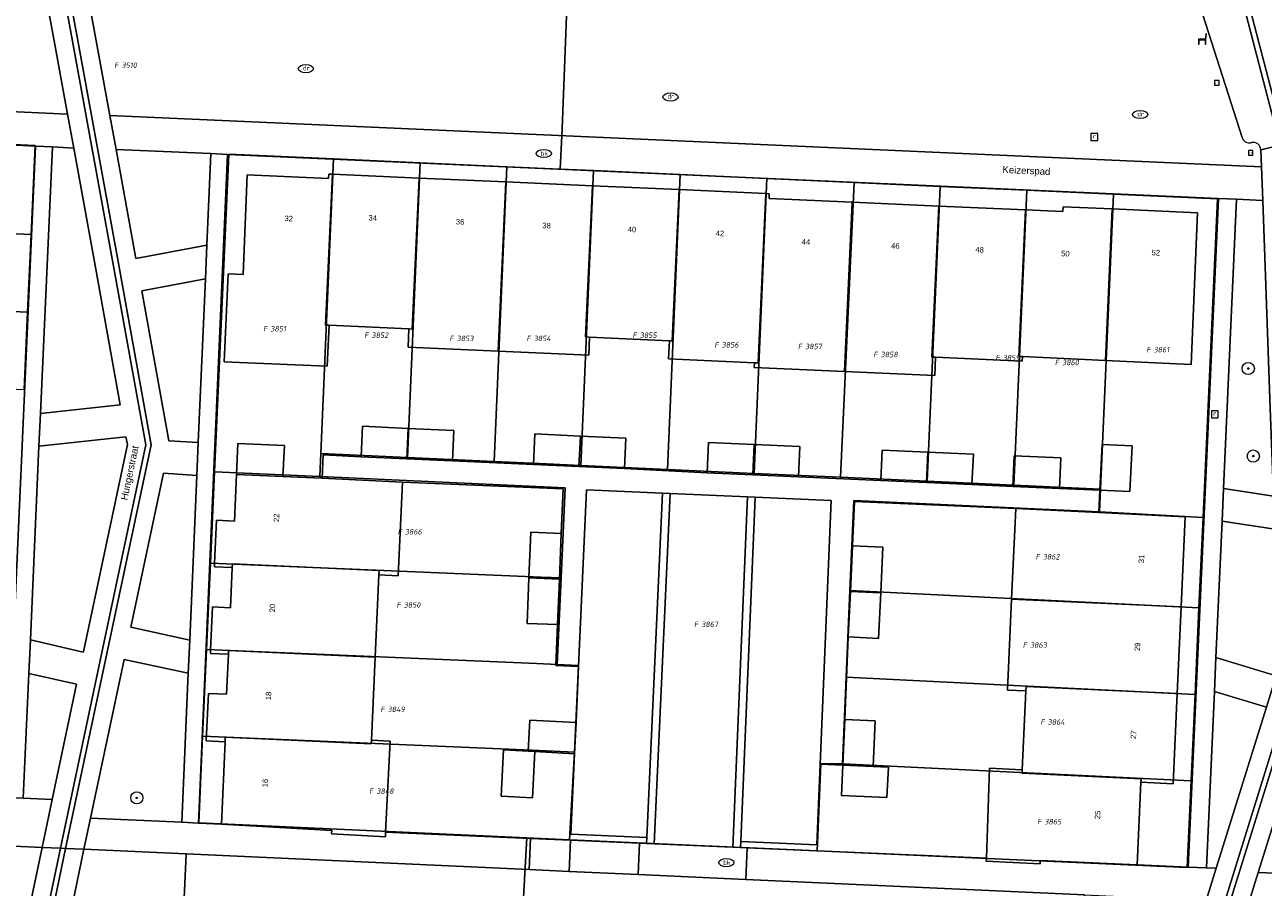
# Model space of a CAD drawing. Header units: metres. Extents: x 207466 to 209466, y 475780 to 477780.
# Tile 14 of 189: x 207820 to 207901, y 476283 to 476339. Entities that reach past the tile are written whole.
import ezdxf
from ezdxf.enums import TextEntityAlignment as Align

# ---------------------------------------------------------------- set-up
doc = ezdxf.new("R2010")
doc.units = ezdxf.units.M
doc.layers.get('0').update_dxf_attribs({"color": 253, "linetype": 'CONTINUOUS'})
for name, color, linetype, lineweight, true_color in [('B-RO-GR-BOOM-S', 7, 'CONTINUOUS', 0, 0x6d8a47), ('B-RO-KL-WATER_BRANDLEIDING_PUT-S', 7, 'CONTINUOUS', 0, 0x478c9a), ('B-RO-OG-BEBOUWING-GV', 7, 'CONTINUOUS', 0, 0xa50000)]:
    doc.layers.add(name, color=color, linetype=linetype, lineweight=lineweight, true_color=true_color)
for name, color, linetype, lineweight in [('B-RO-IE-MEUBILAIR_WEGMEUBILAIR-S', 253, 'CONTINUOUS', 0), ('B-RO-OG-BEBOUWING-T18', 7, 'CONTINUOUS', 0), ('B-RO-OG-TERREIN_CULTUURSCHEIDING-GV', 253, 'CONTINUOUS', 0), ('B-RO-OG-TERREIN_ERF-GV', 253, 'CONTINUOUS', 0), ('B-RO-OG-TOPOGRAFIE-T18', 7, 'CONTINUOUS', 0), ('B-RO-RI-DRAINAGE_PUT-S', 253, 'CONTINUOUS', 0), ('B-RO-RI-GWA_RIOOLPUT-S', 253, 'CONTINUOUS', 0), ('B-RO-VH-VERHARDING_BETONSTRAATSTEEN-GV', 253, 'CONTINUOUS', 0), ('B-RO-VH-VERHARDING_STRAATBAKSTEEN-GV', 253, 'CONTINUOUS', 0), ('B-RO-VH-VERHARDING_TEGEL-GV', 253, 'CONTINUOUS', 0), ('B-WE-KG-GRENS_PERCEEL-GV', 150, 'CONTINUOUS', 18), ('B-WE-KG-GRENS_PERCEEL-S', 150, 'CONTINUOUS', 25)]:
    doc.layers.add(name, color=color, linetype=linetype, lineweight=lineweight)
doc.styles.add('NLCS-ISO', font='NLCS-ISO.ttf')
doc.styles.add('NLCS-ISO-M200-T18', font='NLCS-ISO.ttf', dxfattribs={"height": 1.8})

# ---------------------------------------------------------------- blocks, each defined once
blk = doc.blocks.new('SKL-WATER_DRAINAGEPUT-SO1')
at = {"color": 0, "linetype": 'ByBlock', "lineweight": -2}
blk.add_ellipse((0, 0), major_axis=(2.5, 0), ratio=0.54, dxfattribs=at)
at = {"color": 0, "linetype": 'ByBlock', "lineweight": -2, "insert": (0.1165, 0.1941), "char_height": 1.5, "attachment_point": 5, "line_spacing_factor": 0.8, "style": 'NLCS-ISO'}
blk.add_mtext('{\\C0;dr}', dxfattribs=at)
blk = doc.blocks.new('SRI-PUT_INSPECTIEPUT_RIOOLPUT-SO1')
at = {"color": 0, "linetype": 'ByBlock', "lineweight": -2, "flags": 128}
blk.add_lwpolyline([(-1.125, -1.125), (1.125, -1.125), (1.125, 1.125), (-1.125, 1.125), (-1.125, -1.125)], dxfattribs=at)
at = {"color": 0, "linetype": 'ByBlock', "lineweight": -2, "insert": (0, 0.2828), "char_height": 1.5, "attachment_point": 5, "line_spacing_factor": 0.8, "style": 'NLCS-ISO'}
blk.add_mtext('{\\C0;r}', dxfattribs=at)
blk = doc.blocks.new('SKL-WATER_BRANDKRAAN_BRANDPUT-SO1')
at = {"color": 0, "linetype": 'ByBlock', "lineweight": -2}
blk.add_ellipse((0, 0), major_axis=(2.5, 0), ratio=0.54, dxfattribs=at)
at = {"color": 0, "linetype": 'ByBlock', "lineweight": -2, "insert": (0.1554, 0), "char_height": 1.5, "attachment_point": 5, "line_spacing_factor": 0.8, "style": 'NLCS-ISO'}
blk.add_mtext('{\\C0;bk}', dxfattribs=at)
blk = doc.blocks.new('SIE-WEG_ZITBANK-SO1')
at = {"color": 0, "linetype": 'ByBlock', "lineweight": -2, "flags": 128}
blk.add_lwpolyline([(-0.9125, -1.6313), (-0.9125, -0.2), (1.0875, -0.2), (1.0875, -1.6313), (1.2875, -1.6313), (1.2875, -0.2125), (1.5361, 1.7765), (1.3346, 1.7765), (1.1125, 0), (-1.1125, 0), (-1.1125, -1.6313), (-0.9125, -1.6313)], dxfattribs=at)
blk = doc.blocks.new('SIE-WEG_SPEELTOESTEL-SO1')
at = {"lineweight": -2, "flags": 128}
blk.add_lwpolyline([(-0.75, -0.75), (0.75, -0.75), (0.75, 0.75), (-0.75, 0.75), (-0.75, -0.75)], dxfattribs=at)
at = {"lineweight": -2, "insert": (0, 0), "char_height": 0.45, "attachment_point": 5, "line_spacing_factor": 0.8, "style": 'NLCS-ISO'}
blk.add_mtext('{\\C256;SPT}', dxfattribs=at)
blk = doc.blocks.new('SGR-BOOM_01-SO1')
at = {"linetype": 'Continuous'}
h = blk.add_hatch(color=0, dxfattribs=at)
edge = h.paths.add_edge_path()
edge.add_arc((0, 0), 0.25, 0, 360)
at = {"color": 0, "linetype": 'ByBlock', "lineweight": -2}
for radius in [2, 0.25]:
    blk.add_circle((0, 0), radius, dxfattribs=at)
blk = doc.blocks.new('SKG-PERCEELNUMMER-SO')
at = {"style": 'NLCS-ISO', "oblique": 10, "flags": 1}
blk.add_attdef('GEMEENTECODE', text='', height=1.8, dxfattribs=at).set_placement((0, 2.55), align=Align.MIDDLE_CENTER)
at = {"style": 'NLCS-ISO', "oblique": 10}
blk.add_attdef('SECTIE', text='', height=1.8, dxfattribs=at).set_placement((-0.5, 0), align=Align.MIDDLE_RIGHT)
blk.add_attdef('PERCEELNUMMER', text='', height=1.8, dxfattribs=at).set_placement((0.5, 0), align=Align.MIDDLE_LEFT)

msp = doc.modelspace()

# ---------------------------------------------------------------- linework, layer by layer
at = {"layer": 'B-RO-OG-BEBOUWING-GV', "flags": 128}
for points in [[(207840.316, 476329.476), (207840.08, 476329.486), (207840.067, 476329.2), (207834.706, 476329.442), (207834.454, 476322.897), (207833.469, 476322.938), (207833.197, 476317.144), (207834.21, 476317.102), (207839.984, 476316.859), (207840.105, 476319.546), (207839.867, 476319.557), (207840.316, 476329.476)], [(207846.01, 476329.223), (207840.316, 476329.476), (207839.867, 476319.557), (207840.105, 476319.546), (207845.35, 476319.309), (207845.562, 476319.3), (207846.01, 476329.223)], [(207851.705, 476328.969), (207846.01, 476329.223), (207845.562, 476319.3), (207845.35, 476319.309), (207845.295, 476318.11), (207851.202, 476317.843), (207851.705, 476328.969)], [(207857.399, 476328.716), (207851.705, 476328.969), (207851.202, 476317.843), (207857.163, 476317.574), (207857.218, 476318.773), (207856.95, 476318.785), (207857.399, 476328.716)], [(207863.093, 476328.463), (207857.399, 476328.716), (207856.95, 476318.785), (207857.218, 476318.773), (207862.462, 476318.535), (207862.644, 476318.527), (207863.093, 476328.463)], [(207868.788, 476328.21), (207863.093, 476328.463), (207862.644, 476318.527), (207862.462, 476318.535), (207862.408, 476317.337), (207868.048, 476317.082), (207868.284, 476317.071), (207868.788, 476328.21)], [(207874.468, 476327.644), (207869.01, 476327.891), (207869.024, 476328.199), (207868.788, 476328.21), (207868.284, 476317.071), (207868.048, 476317.082), (207868.035, 476316.782), (207873.965, 476316.514), (207874.468, 476327.644)], [(207880.162, 476327.387), (207874.468, 476327.644), (207873.965, 476316.514), (207879.903, 476316.245), (207879.957, 476317.444), (207879.713, 476317.455), (207880.162, 476327.387)], [(207885.856, 476327.13), (207880.162, 476327.387), (207879.713, 476317.455), (207879.957, 476317.444), (207885.641, 476317.187), (207885.657, 476317.487), (207885.421, 476317.498), (207885.856, 476327.13)], [(207891.565, 476327.197), (207888.333, 476327.34), (207888.319, 476327.018), (207885.856, 476327.13), (207885.421, 476317.498), (207885.657, 476317.487), (207891.115, 476317.234), (207891.565, 476327.197)], [(207897.172, 476326.947), (207891.565, 476327.197), (207891.115, 476317.234), (207896.752, 476316.973), (207897.172, 476326.947)], [(207845.295, 476312.773), (207842.297, 476312.908), (207842.207, 476310.911), (207845.205, 476310.776), (207845.295, 476312.773)], [(207848.292, 476312.638), (207845.295, 476312.773), (207845.205, 476310.776), (207848.202, 476310.64), (207848.292, 476312.638)], [(207856.611, 476312.271), (207853.614, 476312.406), (207853.523, 476310.409), (207856.521, 476310.273), (207856.611, 476312.271)], [(207837.162, 476311.649), (207834.11, 476311.787), (207834.019, 476309.751), (207837.07, 476309.61), (207837.162, 476311.649)], [(207859.608, 476312.136), (207856.611, 476312.271), (207856.521, 476310.273), (207859.518, 476310.138), (207859.608, 476312.136)], [(207868.03, 476311.719), (207865.033, 476311.854), (207864.943, 476309.856), (207867.94, 476309.721), (207868.03, 476311.719)], [(207871.027, 476311.583), (207868.03, 476311.719), (207867.94, 476309.721), (207870.937, 476309.586), (207871.027, 476311.583)], [(207892.864, 476311.633), (207890.889, 476311.722), (207890.753, 476308.704), (207892.727, 476308.615), (207892.864, 476311.633)], [(207879.436, 476311.211), (207876.438, 476311.346), (207876.348, 476309.349), (207879.346, 476309.214), (207879.436, 476311.211)], [(207882.433, 476311.076), (207879.436, 476311.211), (207879.346, 476309.214), (207882.343, 476309.078), (207882.433, 476311.076)], [(207888.187, 476310.839), (207885.122, 476310.977), (207885.031, 476308.956), (207888.096, 476308.818), (207888.187, 476310.839)], [(207844.929, 476309.245), (207839.65, 476309.49), (207837.07, 476309.61), (207834.019, 476309.751), (207833.88, 476306.682), (207832.709, 476306.735), (207832.576, 476303.912), (207832.565, 476303.677), (207833.741, 476303.623), (207833.752, 476303.859), (207843.384, 476303.424), (207843.372, 476303.141), (207844.63, 476303.082), (207844.929, 476309.245)], [(207896.356, 476306.965), (207890.687, 476307.239), (207885.219, 476307.503), (207884.95, 476301.544), (207896.088, 476301.041), (207896.356, 476306.965)], [(207855.358, 476305.868), (207853.36, 476305.953), (207853.233, 476302.956), (207855.231, 476302.871), (207855.358, 476305.868)], [(207876.487, 476304.963), (207874.49, 476305.056), (207874.351, 476302.059), (207876.349, 476301.966), (207876.487, 476304.963)], [(207843.372, 476303.141), (207843.384, 476303.424), (207833.752, 476303.859), (207833.741, 476303.623), (207833.622, 476300.988), (207832.441, 476301.042), (207832.309, 476298.219), (207832.298, 476297.983), (207833.484, 476297.929), (207833.495, 476298.165), (207843.127, 476297.73), (207843.372, 476303.141)], [(207855.231, 476302.871), (207853.233, 476302.956), (207853.105, 476299.958), (207855.103, 476299.873), (207855.231, 476302.871)], [(207876.349, 476301.966), (207874.351, 476302.059), (207874.213, 476299.062), (207876.21, 476298.969), (207876.349, 476301.966)], [(207896.088, 476301.041), (207884.95, 476301.544), (207884.68, 476295.572), (207885.887, 476295.517), (207885.899, 476295.796), (207895.831, 476295.347), (207896.088, 476301.041)], [(207843.127, 476297.73), (207833.495, 476298.165), (207833.484, 476297.929), (207833.365, 476295.294), (207832.174, 476295.348), (207832.028, 476292.23), (207833.265, 476292.174), (207833.279, 476292.469), (207842.869, 476292.035), (207842.88, 476292.271), (207843.127, 476297.73)], [(207895.831, 476295.347), (207885.899, 476295.796), (207885.887, 476295.517), (207885.652, 476290.337), (207885.642, 476290.101), (207893.459, 476289.748), (207893.448, 476289.512), (207895.563, 476289.417), (207895.831, 476295.347)], [(207875.984, 476293.541), (207873.986, 476293.632), (207873.851, 476290.635), (207875.849, 476290.544), (207875.984, 476293.541)], [(207856.33, 476293.438), (207853.286, 476293.603), (207853.171, 476291.559), (207853.611, 476291.535), (207856.218, 476291.392), (207856.33, 476293.438)], [(207844.104, 476292.216), (207842.88, 476292.271), (207842.869, 476292.035), (207833.279, 476292.469), (207833.265, 476292.174), (207833.021, 476286.763), (207840.275, 476286.348), (207840.264, 476286.128), (207843.799, 476285.926), (207843.813, 476286.227), (207844.104, 476292.216)], [(207853.611, 476291.535), (207853.171, 476291.559), (207851.558, 476291.647), (207851.412, 476288.603), (207853.46, 476288.496), (207853.611, 476291.535)], [(207876.848, 476290.499), (207875.849, 476290.544), (207873.851, 476290.635), (207873.761, 476288.637), (207876.758, 476288.501), (207876.848, 476290.499)], [(207893.448, 476289.512), (207893.459, 476289.748), (207885.642, 476290.101), (207885.652, 476290.337), (207883.491, 476290.435), (207883.289, 476284.532), (207883.282, 476284.32), (207886.818, 476284.16), (207886.828, 476284.38), (207893.203, 476284.091), (207893.448, 476289.512)]]:
    msp.add_lwpolyline(points, dxfattribs=at)
at = {"layer": 'B-RO-OG-TERREIN_CULTUURSCHEIDING-GV', "flags": 128}
for points in [[(207900.087, 476331.881), (207894.392, 476349.736), (207896.911, 476366.886)], [(207840.358, 476350.652), (207830.19, 476345.144), (207830.41, 476344.764), (207825.608, 476342.226), (207825.44, 476342.506), (207828.741, 476344.359), (207824.129, 476341.861), (207824.752, 476338.49), (207825.694, 476333.329), (207901.364, 476329.964), (207901.323, 476331.085)], [(207821.327, 476342.054), (207773.367, 476344.219), (207772.963, 476335.751), (207822.911, 476333.43), (207822.077, 476337.998), (207821.327, 476342.054)], [(207823.318, 476331.197), (207821.915, 476331.277), (207821.133, 476313.758), (207826.373, 476314.324), (207824.773, 476323.229), (207823.318, 476331.197)], [(207832.331, 476330.832), (207826.099, 476331.109), (207827.41, 476323.929), (207832.07, 476324.825), (207832.331, 476330.832)], [(207900.71, 476331.554), (207900.677, 476331.546)], [(207901.445, 476327.758), (207899.736, 476327.834), (207898.876, 476308.827), (207902.159, 476308.321), (207901.946, 476314.094), (207901.445, 476327.758)], [(207831.974, 476322.603), (207827.792, 476321.808), (207829.563, 476311.955), (207831.507, 476311.841), (207831.974, 476322.603)], [(207826.753, 476312.213), (207821.037, 476311.596), (207820.469, 476298.867), (207823.95, 476298.058), (207823.978, 476298.186), (207826.844, 476311.706), (207826.753, 476312.213)], [(207908.514, 476295.743), (207907.194, 476309.895), (207904.827, 476309.77), (207905.054, 476303.658), (207905.172, 476300.45), (207905.304, 476296.887), (207901.152, 476283.574), (207909.804, 476283.226), (207909.486, 476286.311), (207908.514, 476295.743)], [(207831.413, 476309.683), (207829.225, 476309.823), (207827.079, 476299.702), (207830.943, 476298.861), (207831.413, 476309.683)], [(207902.239, 476306.157), (207898.779, 476306.673), (207898.373, 476297.709), (207902.334, 476296.499), (207902.569, 476297.252), (207902.239, 476306.157)], [(207830.849, 476296.68), (207826.631, 476297.588), (207824.427, 476287.155), (207830.423, 476286.881), (207830.849, 476296.68)], [(207823.506, 476295.956), (207820.371, 476296.668), (207820.005, 476288.464), (207821.906, 476288.381), (207823.506, 476295.956)], [(207901.692, 476294.442), (207898.273, 476295.484), (207897.748, 476283.886), (207898.391, 476283.857), (207901.692, 476294.442)]]:
    msp.add_lwpolyline(points, dxfattribs=at)
at = {"layer": 'B-RO-OG-TERREIN_CULTUURSCHEIDING-GV'}
for centre, start, end in [((207900.564, 476332.033), 197.73106, 283.09341), ((207900.823, 476331.067), 2.10239, 103.05915)]:
    msp.add_arc(centre, 0.5, start, end, dxfattribs=at)
at = {"layer": 'B-RO-OG-TERREIN_ERF-GV', "flags": 128}
for points in [[(207818.906, 476288.511), (207820.816, 476331.326), (207813.221, 476331.715)], [(207898.537, 476327.887), (207833.43, 476330.783), (207831.522, 476286.831), (207833.021, 476286.763), (207833.265, 476292.174), (207832.028, 476292.23), (207832.174, 476295.348), (207833.365, 476295.294), (207833.484, 476297.929), (207832.298, 476297.983), (207832.309, 476298.219), (207832.441, 476301.042), (207833.622, 476300.988), (207833.741, 476303.623), (207832.565, 476303.677), (207832.576, 476303.912), (207832.709, 476306.735), (207833.88, 476306.682), (207834.019, 476309.751), (207834.11, 476311.787), (207837.162, 476311.649), (207837.07, 476309.61), (207839.65, 476309.49), (207839.72, 476311.023), (207842.207, 476310.911), (207842.297, 476312.908), (207845.295, 476312.773), (207848.292, 476312.638), (207848.202, 476310.64), (207853.523, 476310.409), (207853.614, 476312.406), (207856.611, 476312.271), (207859.608, 476312.136), (207859.518, 476310.138), (207864.943, 476309.856), (207865.033, 476311.854), (207868.03, 476311.719), (207871.027, 476311.583), (207870.937, 476309.586), (207876.348, 476309.349), (207876.438, 476311.346), (207879.436, 476311.211), (207882.433, 476311.076), (207882.343, 476309.078), (207885.031, 476308.956), (207885.122, 476310.977), (207888.187, 476310.839), (207888.096, 476308.818), (207890.753, 476308.704), (207890.687, 476307.239), (207896.356, 476306.965), (207896.088, 476301.041), (207895.831, 476295.347), (207895.563, 476289.417), (207893.448, 476289.512), (207893.203, 476284.091), (207896.55, 476283.94), (207898.537, 476327.887)], [(207845.295, 476318.11), (207845.35, 476319.309), (207840.105, 476319.546), (207839.984, 476316.859), (207834.21, 476317.102), (207833.197, 476317.144), (207833.469, 476322.938), (207834.454, 476322.897), (207834.706, 476329.442), (207840.067, 476329.2), (207840.08, 476329.486), (207840.316, 476329.476), (207846.01, 476329.223), (207851.705, 476328.969), (207857.399, 476328.716), (207863.093, 476328.463), (207868.788, 476328.21), (207869.024, 476328.199), (207869.01, 476327.891), (207874.468, 476327.644), (207880.162, 476327.387), (207885.856, 476327.13), (207888.319, 476327.018), (207888.333, 476327.34), (207891.565, 476327.197), (207897.172, 476326.947), (207896.752, 476316.973), (207891.115, 476317.234), (207885.657, 476317.487), (207885.641, 476317.187), (207879.957, 476317.444), (207879.903, 476316.245), (207873.965, 476316.514), (207868.035, 476316.782), (207868.048, 476317.082), (207862.408, 476317.337), (207862.462, 476318.535), (207857.218, 476318.773), (207857.163, 476317.574), (207851.202, 476317.843), (207845.295, 476318.11)], [(207890.753, 476308.704), (207890.889, 476311.722), (207892.864, 476311.633), (207892.727, 476308.615), (207890.753, 476308.704)], [(207856.487, 476297.125), (207854.989, 476297.193), (207855.103, 476299.873), (207853.105, 476299.958), (207853.233, 476302.956), (207853.36, 476305.953), (207855.358, 476305.868), (207855.482, 476308.789), (207844.929, 476309.245), (207844.63, 476303.082), (207843.372, 476303.141), (207843.127, 476297.73), (207842.88, 476292.271), (207844.104, 476292.216), (207843.813, 476286.227), (207853.338, 476285.818), (207855.958, 476285.706), (207860.504, 476285.51), (207860.954, 476285.491), (207860.972, 476285.891), (207855.977, 476286.105), (207856.218, 476291.392), (207853.611, 476291.535), (207853.46, 476288.496), (207851.412, 476288.603), (207851.558, 476291.647), (207853.171, 476291.559), (207853.286, 476293.603), (207856.33, 476293.438), (207856.487, 476297.125)], [(207884.95, 476301.544), (207885.219, 476307.503), (207874.624, 476307.961), (207874.49, 476305.056), (207876.487, 476304.963), (207876.349, 476301.966), (207876.21, 476298.969), (207874.213, 476299.062), (207873.986, 476293.632), (207875.984, 476293.541), (207875.849, 476290.544), (207876.848, 476290.499), (207876.758, 476288.501), (207873.761, 476288.637), (207873.851, 476290.635), (207872.362, 476290.702), (207872.141, 476285.41), (207867.145, 476285.624), (207867.129, 476285.226), (207867.578, 476285.206), (207883.289, 476284.532), (207883.491, 476290.435), (207885.652, 476290.337), (207885.887, 476295.517), (207884.68, 476295.572), (207884.95, 476301.544)]]:
    msp.add_lwpolyline(points, dxfattribs=at)
at = {"layer": 'B-RO-VH-VERHARDING_BETONSTRAATSTEEN-GV', "flags": 128}
for points in [[(207857.009, 476308.724), (207862.005, 476308.511), (207862.504, 476308.489), (207867.592, 476308.267), (207868.091, 476308.246), (207873.087, 476308.028), (207872.362, 476290.702), (207873.851, 476290.635), (207873.986, 476293.632), (207874.213, 476299.062), (207874.351, 476302.059), (207874.49, 476305.056), (207874.624, 476307.961), (207885.219, 476307.503), (207890.687, 476307.239), (207890.753, 476308.704), (207888.096, 476308.818), (207885.031, 476308.956), (207882.343, 476309.078), (207879.346, 476309.214), (207876.348, 476309.349), (207870.937, 476309.586), (207867.94, 476309.721), (207864.943, 476309.856), (207859.518, 476310.138), (207856.521, 476310.273), (207853.523, 476310.409), (207848.202, 476310.64), (207845.205, 476310.776), (207842.207, 476310.911), (207839.72, 476311.023), (207839.65, 476309.49), (207844.929, 476309.245), (207855.482, 476308.789), (207855.358, 476305.868), (207855.231, 476302.871), (207855.103, 476299.873), (207854.989, 476297.193), (207856.487, 476297.125), (207857.009, 476308.724)], [(207862.005, 476308.511), (207857.009, 476308.724), (207856.487, 476297.125), (207856.33, 476293.438), (207856.218, 476291.392), (207855.977, 476286.105), (207860.972, 476285.891), (207862.005, 476308.511)], [(207862.504, 476308.489), (207862.005, 476308.511), (207860.972, 476285.891), (207860.954, 476285.491), (207861.453, 476285.47), (207862.504, 476308.489)], [(207867.592, 476308.267), (207862.504, 476308.489), (207861.453, 476285.47), (207866.629, 476285.247), (207867.592, 476308.267)], [(207868.091, 476308.246), (207867.592, 476308.267), (207866.629, 476285.247), (207867.129, 476285.226), (207867.145, 476285.624), (207868.091, 476308.246)], [(207873.087, 476308.028), (207868.091, 476308.246), (207867.145, 476285.624), (207872.141, 476285.41), (207872.362, 476290.702), (207873.087, 476308.028)], [(207889.745, 476282.105), (207867.491, 476283.121), (207860.41, 476283.444), (207855.865, 476283.652), (207853.244, 476283.771), (207830.706, 476284.8), (207830.442, 476279.006), (207889.48, 476276.301), (207889.745, 476282.105)]]:
    msp.add_lwpolyline(points, dxfattribs=at)
at = {"layer": 'B-RO-VH-VERHARDING_STRAATBAKSTEEN-GV', "flags": 128}
for points in [[(207824.608, 476387.747), (207824.268, 476387.762), (207824.204, 476383.791), (207824.203, 476366.36), (207820.403, 476353.589), (207823.247, 476338.213), (207825.944, 476323.442), (207828.056, 476311.687), (207825.142, 476297.94), (207822.445, 476285.177), (207822.789, 476285.161), (207825.474, 476297.87), (207828.403, 476311.682), (207826.279, 476323.502), (207823.582, 476338.275), (207820.752, 476353.57), (207824.543, 476366.31), (207824.544, 476383.788), (207824.608, 476387.747)], [(207901.323, 476331.085), (207902.504, 476331.36), (207902.488, 476331.787), (207898.787, 476346.041), (207897.464, 476351.093), (207898.74, 476359.966), (207899.625, 476365.876), (207900.523, 476372.094), (207901.341, 476377.642), (207901.678, 476377.593), (207900.859, 476372.045), (207899.961, 476365.826), (207899.076, 476359.916), (207897.81, 476351.112), (207899.116, 476346.126), (207902.827, 476331.836), (207902.841, 476331.439), (207904.022, 476331.714), (207904.011, 476332.01), (207903.935, 476332.305), (207904.499, 476332.437)], [(207902.504, 476331.36), (207902.841, 476331.439), (207902.827, 476331.836), (207899.116, 476346.126), (207897.81, 476351.112), (207899.076, 476359.916), (207899.961, 476365.826), (207900.859, 476372.045), (207901.678, 476377.593), (207901.341, 476377.642), (207900.523, 476372.094), (207899.625, 476365.876), (207898.74, 476359.966), (207897.464, 476351.093), (207898.787, 476346.041), (207902.488, 476331.787), (207902.504, 476331.36)], [(207898.322, 476376.488), (207896.911, 476366.886), (207894.392, 476349.736), (207900.087, 476331.881)], [(207820.469, 476298.867), (207820.371, 476296.668), (207823.506, 476295.956), (207821.906, 476288.381), (207821.241, 476285.232), (207822.445, 476285.177), (207825.142, 476297.94), (207828.056, 476311.687), (207825.944, 476323.442), (207823.247, 476338.213), (207820.403, 476353.589)], [(207820.752, 476353.57), (207823.582, 476338.275), (207826.279, 476323.502), (207828.403, 476311.682), (207825.474, 476297.87), (207822.789, 476285.161), (207823.994, 476285.106), (207824.427, 476287.155), (207826.631, 476297.588), (207830.849, 476296.68), (207830.943, 476298.861)], [(207821.327, 476342.054), (207822.077, 476337.998), (207822.911, 476333.43), (207823.318, 476331.197), (207824.773, 476323.229), (207826.373, 476314.324), (207821.133, 476313.758), (207821.037, 476311.596), (207826.753, 476312.213), (207826.844, 476311.706), (207823.978, 476298.186), (207823.95, 476298.058), (207820.469, 476298.867)], [(207830.943, 476298.861), (207827.079, 476299.702), (207829.225, 476309.823), (207831.413, 476309.683), (207831.507, 476311.841), (207829.563, 476311.955), (207827.792, 476321.808), (207831.974, 476322.603), (207832.07, 476324.825), (207827.41, 476323.929), (207826.099, 476331.109), (207825.694, 476333.329), (207824.752, 476338.49), (207824.129, 476341.861)], [(207903.135, 476314.138), (207902.504, 476331.36), (207901.323, 476331.085), (207901.364, 476329.964), (207901.445, 476327.758), (207901.946, 476314.094), (207902.159, 476308.321), (207902.239, 476306.157), (207902.569, 476297.252), (207902.334, 476296.499), (207901.692, 476294.442), (207898.391, 476283.857), (207897.733, 476281.741), (207898.961, 476281.685), (207903.765, 476297.092), (207903.135, 476314.138)], [(207902.841, 476331.439), (207902.504, 476331.36), (207903.135, 476314.138), (207903.765, 476297.092), (207898.961, 476281.685), (207899.311, 476281.669), (207904.107, 476297.047), (207903.475, 476314.15), (207902.841, 476331.439)], [(207904.827, 476309.77), (207907.194, 476309.895), (207906.987, 476312.042), (207904.747, 476311.933), (207904.664, 476314.194), (207904.022, 476331.714), (207902.841, 476331.439), (207903.475, 476314.15), (207904.107, 476297.047), (207899.311, 476281.669), (207900.54, 476281.613), (207901.152, 476283.574), (207905.304, 476296.887), (207905.172, 476300.45), (207905.054, 476303.658), (207904.827, 476309.77)], [(207900.677, 476331.546), (207900.71, 476331.554)], [(207902.159, 476308.321), (207898.876, 476308.827), (207898.779, 476306.673), (207902.239, 476306.157), (207902.159, 476308.321)], [(207902.334, 476296.499), (207898.373, 476297.709), (207898.273, 476295.484), (207901.692, 476294.442), (207902.334, 476296.499)], [(207821.241, 476285.232), (207811.484, 476285.677), (207811.22, 476279.883), (207811.21, 476279.684), (207820, 476279.282), (207821.241, 476285.232)], [(207822.445, 476285.177), (207821.241, 476285.232), (207820, 476279.282), (207821.204, 476279.227), (207822.445, 476285.177)], [(207822.789, 476285.161), (207822.445, 476285.177), (207821.204, 476279.227), (207821.548, 476279.212), (207822.789, 476285.161)], [(207823.994, 476285.106), (207822.789, 476285.161), (207821.548, 476279.212), (207822.753, 476279.157), (207823.994, 476285.106)], [(207830.706, 476284.8), (207823.994, 476285.106), (207822.753, 476279.157), (207830.433, 476278.805), (207830.442, 476279.006), (207830.706, 476284.8)]]:
    msp.add_lwpolyline(points, dxfattribs=at)
at = {"layer": 'B-RO-VH-VERHARDING_STRAATBAKSTEEN-GV'}
for centre, start, end in [((207900.564, 476332.033), 197.73106, 283.09341), ((207900.823, 476331.067), 2.10239, 103.05915)]:
    msp.add_arc(centre, 0.5, start, end, dxfattribs=at)
at = {"layer": 'B-RO-VH-VERHARDING_TEGEL-GV', "flags": 128}
for points in [[(207822.911, 476333.43), (207772.963, 476335.751), (207772.858, 476333.554), (207780.802, 476333.182), (207783.72, 476333.05), (207786.638, 476332.918), (207790.992, 476332.721), (207793.91, 476332.589), (207796.827, 476332.457), (207807.723, 476331.998), (207813.221, 476331.715), (207820.816, 476331.326), (207821.915, 476331.277), (207823.318, 476331.197), (207822.911, 476333.43)], [(207825.694, 476333.329), (207826.099, 476331.109), (207832.331, 476330.832), (207833.43, 476330.783), (207898.537, 476327.887), (207899.736, 476327.834), (207901.445, 476327.758), (207901.364, 476329.964), (207825.694, 476333.329)], [(207821.037, 476311.596), (207821.133, 476313.758), (207821.915, 476331.277), (207820.816, 476331.326), (207818.906, 476288.511), (207820.005, 476288.464), (207820.371, 476296.668), (207820.469, 476298.867), (207821.037, 476311.596)], [(207833.43, 476330.783), (207832.331, 476330.832), (207832.07, 476324.825), (207831.974, 476322.603), (207831.507, 476311.841), (207831.413, 476309.683), (207830.943, 476298.861), (207830.849, 476296.68), (207830.423, 476286.881), (207831.522, 476286.831), (207833.43, 476330.783)], [(207898.779, 476306.673), (207898.876, 476308.827), (207899.736, 476327.834), (207898.537, 476327.887), (207896.55, 476283.94), (207897.748, 476283.886), (207898.273, 476295.484), (207898.373, 476297.709), (207898.779, 476306.673)], [(207821.906, 476288.381), (207820.005, 476288.464), (207818.906, 476288.511), (207794.86, 476289.557), (207790.614, 476289.742), (207790.472, 476286.636), (207811.484, 476285.677), (207821.241, 476285.232), (207821.906, 476288.381)], [(207843.813, 476286.227), (207843.799, 476285.926), (207840.264, 476286.128), (207840.275, 476286.348), (207833.021, 476286.763), (207831.522, 476286.831), (207830.423, 476286.881), (207824.427, 476287.155), (207823.994, 476285.106), (207830.706, 476284.8), (207853.244, 476283.771), (207853.338, 476285.818), (207843.813, 476286.227)], [(207855.958, 476285.706), (207853.338, 476285.818), (207853.244, 476283.771), (207855.865, 476283.652), (207855.958, 476285.706)], [(207860.504, 476285.51), (207855.958, 476285.706), (207855.865, 476283.652), (207860.41, 476283.444), (207860.504, 476285.51)], [(207867.578, 476285.206), (207867.129, 476285.226), (207866.629, 476285.247), (207861.453, 476285.47), (207860.954, 476285.491), (207860.504, 476285.51), (207860.41, 476283.444), (207867.491, 476283.121), (207867.578, 476285.206)], [(207896.55, 476283.94), (207893.203, 476284.091), (207886.828, 476284.38), (207886.818, 476284.16), (207883.282, 476284.32), (207883.289, 476284.532), (207867.578, 476285.206), (207867.491, 476283.121), (207889.745, 476282.105), (207897.733, 476281.741), (207898.391, 476283.857), (207897.748, 476283.886), (207896.55, 476283.94)], [(207909.804, 476283.226), (207901.152, 476283.574), (207900.54, 476281.613), (207903.491, 476281.478), (207909.392, 476281.241), (207910.011, 476281.216), (207909.804, 476283.226)]]:
    msp.add_lwpolyline(points, dxfattribs=at)
at = {"layer": 'B-WE-KG-GRENS_PERCEEL-GV'}
for points in [[(207804.546, 476282.133), (207850.845, 476280.133), (207851.241, 476280.235), (207851.617, 476280.399), (207851.962, 476280.62), (207852.267, 476280.892), (207852.527, 476281.209), (207852.732, 476281.563), (207852.88, 476281.945), (207853.104, 476285.864), (207831.53, 476286.84), (207831.787, 476292.534), (207832.045, 476298.229), (207832.303, 476303.923), (207832.574, 476309.917), (207833.519, 476330.797), (207840.398, 476330.485), (207846.092, 476330.227), (207851.786, 476329.97), (207855.29, 476329.812), (207855.415, 476332.463), (207856.081, 476349.6)], [(207856.081, 476349.6), (207855.415, 476332.463), (207855.29, 476329.812), (207857.48, 476329.712), (207863.174, 476329.455), (207868.868, 476329.197), (207874.596, 476328.937), (207880.256, 476328.681), (207885.95, 476328.424), (207891.646, 476328.167), (207898.472, 476327.859), (207897.525, 476306.919), (207897.257, 476300.985), (207896.999, 476295.291), (207896.742, 476289.596), (207896.484, 476283.902), (207872.163, 476285.002), (207855.905, 476285.737), (207853.104, 476285.864), (207852.88, 476281.945)], [(207799.313, 476332.343), (207820.782, 476331.373), (207820.516, 476325.506), (207820.286, 476320.413), (207820.056, 476315.317)]]:
    msp.add_lwpolyline(points, dxfattribs=at)
for points in [[(207799.051, 476326.479), (207800.549, 476326.413), (207820.516, 476325.506), (207820.782, 476331.373), (207799.313, 476332.343)], [(207840.398, 476330.485), (207833.519, 476330.797), (207832.574, 476309.917), (207839.487, 476309.604), (207839.555, 476311.115)], [(207845.249, 476310.855), (207846.092, 476330.227), (207840.398, 476330.485), (207839.555, 476311.115)], [(207850.942, 476310.595), (207851.786, 476329.97), (207846.092, 476330.227), (207845.249, 476310.855)], [(207857.48, 476329.712), (207855.29, 476329.812), (207851.786, 476329.97), (207850.942, 476310.595), (207854.383, 476310.437), (207856.635, 476310.333)], [(207862.329, 476310.076), (207863.174, 476329.455), (207857.48, 476329.712), (207856.635, 476310.333)], [(207868.023, 476309.816), (207868.868, 476329.197), (207863.174, 476329.455), (207862.329, 476310.076)], [(207873.708, 476309.562), (207874.596, 476328.937), (207868.868, 476329.197), (207868.023, 476309.816)], [(207879.41, 476309.297), (207880.256, 476328.681), (207874.596, 476328.937), (207873.708, 476309.562)], [(207885.103, 476309.037), (207885.95, 476328.424), (207880.256, 476328.681), (207879.41, 476309.297)], [(207890.796, 476308.775), (207891.646, 476328.167), (207885.95, 476328.424), (207885.103, 476309.037)], [(207890.729, 476307.292), (207897.525, 476306.919), (207898.472, 476327.859), (207891.646, 476328.167), (207890.796, 476308.775)], [(207820.286, 476320.413), (207820.516, 476325.506), (207800.549, 476326.413), (207800.33, 476321.314)], [(207800.107, 476316.21), (207820.056, 476315.317), (207820.286, 476320.413), (207800.33, 476321.314)], [(207890.729, 476307.292), (207890.796, 476308.775), (207885.103, 476309.037), (207879.41, 476309.297), (207873.708, 476309.562), (207868.023, 476309.816), (207862.329, 476310.076), (207856.635, 476310.333), (207854.383, 476310.437), (207850.942, 476310.595), (207845.249, 476310.855), (207839.555, 476311.115), (207839.487, 476309.604), (207855.616, 476308.872), (207855.349, 476302.943), (207855.093, 476297.254), (207856.488, 476297.194), (207856.228, 476291.497), (207855.905, 476285.737), (207872.163, 476285.002), (207872.419, 476290.752), (207873.827, 476290.715), (207874.073, 476296.41), (207874.319, 476302.106), (207874.575, 476308.041)], [(207832.303, 476303.923), (207854.036, 476302.998), (207855.349, 476302.943), (207855.616, 476308.872), (207839.487, 476309.604), (207832.574, 476309.917)], [(207897.525, 476306.919), (207890.729, 476307.292), (207874.575, 476308.041), (207874.319, 476302.106), (207897.257, 476300.985)], [(207853.761, 476297.31), (207855.093, 476297.254), (207855.349, 476302.943), (207854.036, 476302.998), (207832.303, 476303.923), (207832.045, 476298.229)], [(207874.319, 476302.106), (207874.073, 476296.41), (207896.999, 476295.291), (207897.257, 476300.985)], [(207855.093, 476297.254), (207853.761, 476297.31), (207832.045, 476298.229), (207831.787, 476292.534), (207853.434, 476291.616), (207856.228, 476291.497), (207856.488, 476297.194)], [(207873.827, 476290.715), (207896.742, 476289.596), (207896.999, 476295.291), (207874.073, 476296.41)], [(207856.228, 476291.497), (207853.434, 476291.616), (207831.787, 476292.534), (207831.53, 476286.84), (207853.104, 476285.864), (207855.905, 476285.737)], [(207896.742, 476289.596), (207873.827, 476290.715), (207872.419, 476290.752), (207872.163, 476285.002), (207896.484, 476283.902)]]:
    msp.add_lwpolyline(points, close=True, dxfattribs=at)

# ---------------------------------------------------------------- block references
at = {"layer": 'B-RO-GR-BOOM-S', "xscale": 0.2, "yscale": 0.2, "zscale": 0.2}
for p in [(207900.499, 476316.707), (207900.829, 476310.952), (207827.464, 476288.486)]:
    msp.add_blockref('SGR-BOOM_01-SO1', p, dxfattribs=at)
at = {"layer": 'B-RO-IE-MEUBILAIR_WEGMEUBILAIR-S', "xscale": 0.2, "yscale": 0.2, "zscale": 0.2}
for name, p in [('SIE-WEG_ZITBANK-SO1', (207897.451, 476338.354)), ('SIE-WEG_SPEELTOESTEL-SO1', (207898.426, 476335.477)), ('SIE-WEG_SPEELTOESTEL-SO1', (207900.655, 476330.882))]:
    msp.add_blockref(name, p, dxfattribs=at)
at = {"layer": 'B-RO-KL-WATER_BRANDLEIDING_PUT-S', "xscale": 0.2, "yscale": 0.2, "zscale": 0.2}
for p in [(207854.21, 476330.84), (207866.204, 476284.233)]:
    msp.add_blockref('SKL-WATER_BRANDKRAAN_BRANDPUT-SO1', p, dxfattribs=at)
at = {"layer": 'B-RO-RI-DRAINAGE_PUT-S', "xscale": 0.2, "yscale": 0.2, "zscale": 0.2}
for p in [(207838.578, 476336.417), (207862.527, 476334.555), (207893.4, 476333.4)]:
    msp.add_blockref('SKL-WATER_DRAINAGEPUT-SO1', p, dxfattribs=at)
at = {"layer": 'B-RO-RI-GWA_RIOOLPUT-S', "xscale": 0.2, "yscale": 0.2, "zscale": 0.2}
for p in [(207890.386, 476331.922), (207898.3, 476313.7)]:
    msp.add_blockref('SRI-PUT_INSPECTIEPUT_RIOOLPUT-SO1', p, dxfattribs=at)
at = {"layer": 'B-WE-KG-GRENS_PERCEEL-S', "xscale": 0.2, "yscale": 0.2, "zscale": 0.2}
for p, values in [((207826.357, 476336.633), {'PERCEELNUMMER': '3510', 'SECTIE': 'F'}), ((207836.141, 476319.318), {'PERCEELNUMMER': '3851', 'SECTIE': 'F'}), ((207842.789, 476318.896), {'PERCEELNUMMER': '3852', 'SECTIE': 'F'}), ((207848.382, 476318.685), {'PERCEELNUMMER': '3853', 'SECTIE': 'F'}), ((207853.447, 476318.685), {'PERCEELNUMMER': '3854', 'SECTIE': 'F'}), ((207860.412, 476318.896), {'PERCEELNUMMER': '3855', 'SECTIE': 'F'}), ((207865.794, 476318.263), {'PERCEELNUMMER': '3856', 'SECTIE': 'F'}), ((207871.281, 476318.157), {'PERCEELNUMMER': '3857', 'SECTIE': 'F'}), ((207894.18, 476317.946), {'PERCEELNUMMER': '3861', 'SECTIE': 'F'}), ((207876.241, 476317.629), {'PERCEELNUMMER': '3858', 'SECTIE': 'F'}), ((207884.261, 476317.418), {'PERCEELNUMMER': '3859', 'SECTIE': 'F'}), ((207888.165, 476317.102), {'PERCEELNUMMER': '3860', 'SECTIE': 'F'}), ((207844.981, 476305.974), {'PERCEELNUMMER': '3866', 'SECTIE': 'F'}), ((207886.899, 476304.333), {'PERCEELNUMMER': '3862', 'SECTIE': 'F'}), ((207844.9, 476301.167), {'PERCEELNUMMER': '3850', 'SECTIE': 'F'}), ((207864.454, 476299.895), {'PERCEELNUMMER': '3867', 'SECTIE': 'F'}), ((207886.055, 476298.529), {'PERCEELNUMMER': '3863', 'SECTIE': 'F'}), ((207843.845, 476294.308), {'PERCEELNUMMER': '3849', 'SECTIE': 'F'}), ((207887.216, 476293.464), {'PERCEELNUMMER': '3864', 'SECTIE': 'F'}), ((207843.106, 476288.926), {'PERCEELNUMMER': '3848', 'SECTIE': 'F'}), ((207887.005, 476286.921), {'PERCEELNUMMER': '3865', 'SECTIE': 'F'})]:
    msp.add_blockref('SKG-PERCEELNUMMER-SO', p, dxfattribs=at).add_auto_attribs(values)

# ---------------------------------------------------------------- texts
at = {"layer": 'B-RO-OG-BEBOUWING-T18', "char_height": 0.36, "attachment_point": 5, "line_spacing_factor": 0.8, "style": 'NLCS-ISO-M200-T18'}
for s, insert, rotation in [('{\\fArial|b0|i0|c0|p34;\\C256;32}', (207837.446, 476326.566), 357.4), ('{\\fArial|b0|i0|c0|p34;\\C256;34}', (207842.968, 476326.605), 357.5), ('{\\fArial|b0|i0|c0|p34;\\C256;36}', (207848.71, 476326.35), 357.5), ('{\\fArial|b0|i0|c0|p34;\\C256;38}', (207854.392, 476326.097), 357.5), ('{\\fArial|b0|i0|c0|p34;\\C256;40}', (207860, 476325.848), 357.5), ('{\\fArial|b0|i0|c0|p34;\\C256;42}', (207865.784, 476325.59), 357.5), ('{\\fArial|b0|i0|c0|p34;\\C256;44}', (207871.434, 476325.029), 357.4), ('{\\fArial|b0|i0|c0|p34;\\C256;46}', (207877.309, 476324.763), 357.4), ('{\\fArial|b0|i0|c0|p34;\\C256;48}', (207882.847, 476324.513), 357.4), ('{\\fArial|b0|i0|c0|p34;\\C256;50}', (207888.482, 476324.258), 357.4), ('{\\fArial|b0|i0|c0|p34;\\C256;52}', (207894.421, 476324.317), 357.5), ('{\\fArial|b0|i0|c0|p34;\\C256;22}', (207836.642, 476306.896), 87.4), ('{\\fArial|b0|i0|c0|p34;\\C256;31}', (207893.478, 476304.189), 87.4), ('{\\fArial|b0|i0|c0|p34;\\C256;20}', (207836.374, 476300.96), 87.4), ('{\\fArial|b0|i0|c0|p34;\\C256;29}', (207893.217, 476298.417), 87.4), ('{\\fArial|b0|i0|c0|p34;\\C256;18}', (207836.113, 476295.182), 87.4), ('{\\fArial|b0|i0|c0|p34;\\C256;27}', (207892.956, 476292.639), 87.4), ('{\\fArial|b0|i0|c0|p34;\\C256;16}', (207835.896, 476289.465), 87.4), ('{\\fArial|b0|i0|c0|p34;\\C256;25}', (207890.598, 476287.364), 87.4)]:
    msp.add_mtext(s, dxfattribs=dict(at, insert=insert, rotation=rotation))
at = {"layer": 'B-RO-OG-TOPOGRAFIE-T18', "char_height": 0.45, "attachment_point": 5, "line_spacing_factor": 0.8, "style": 'NLCS-ISO-M200-T18'}
for s, insert, rotation in [('{\\fArial|b0|i0|c0|p34;\\C256;Keizerspad}', (207885.919, 476329.65), 357.4), ('{\\fArial|b0|i0|c0|p34;\\C256;Hungerstraat}', (207827.06, 476309.831), 78)]:
    msp.add_mtext(s, dxfattribs=dict(at, insert=insert, rotation=rotation))

doc.saveas('drawing.dxf')
